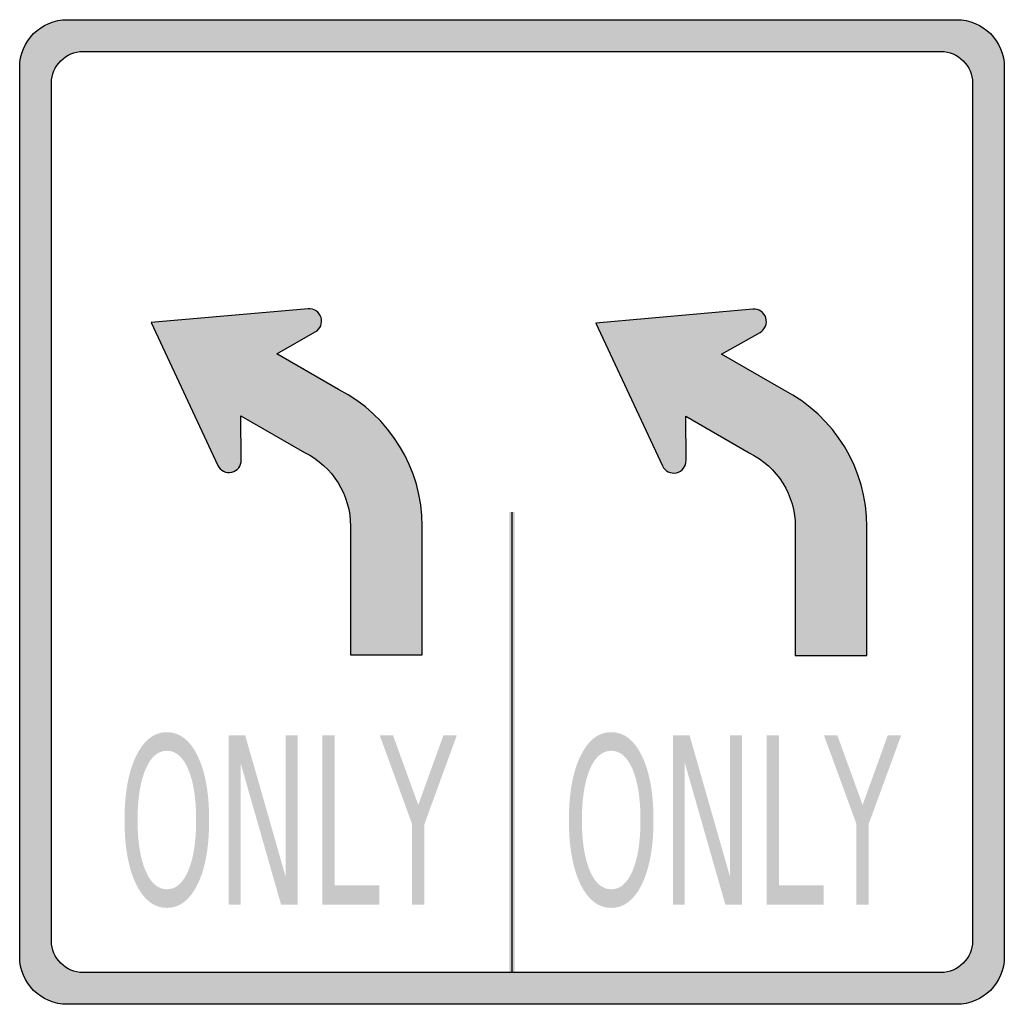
# Model space of a CAD drawing. Header units: inches. Extents: x -0.5 to 0.5, y -0.5 to 0.5.
import ezdxf

# ---------------------------------------------------------------- set-up
doc = ezdxf.new("R2010")
doc.units = ezdxf.units.IN
doc.header["$MEASUREMENT"] = 0

msp = doc.modelspace()

# ---------------------------------------------------------------- hatches: boundary and pattern name
h = msp.add_hatch(color=7)
edge = h.paths.add_edge_path()
edge.add_line((0.4516, -0.5), (-0.4516, -0.5))
edge.add_spline(control_points=[(-0.4516, -0.5), (-0.4783, -0.5), (-0.5, -0.4783), (-0.5, -0.4516)], knot_values=[0, 0, 0, 0, 1, 1, 1, 1], degree=3, periodic=0)
edge.add_line((-0.5, -0.4516), (-0.5, 0.4516))
edge.add_spline(control_points=[(-0.5, 0.4516), (-0.5, 0.4783), (-0.4783, 0.5), (-0.4516, 0.5)], knot_values=[0, 0, 0, 0, 1, 1, 1, 1], degree=3, periodic=0)
edge.add_line((-0.4516, 0.5), (0.4516, 0.5))
edge.add_spline(control_points=[(0.4516, 0.5), (0.4783, 0.5), (0.5, 0.4783), (0.5, 0.4516)], knot_values=[0, 0, 0, 0, 1, 1, 1, 1], degree=3, periodic=0)
edge.add_line((0.5, 0.4516), (0.5, -0.4516))
edge.add_spline(control_points=[(0.5, -0.4516), (0.5, -0.4783), (0.4783, -0.5), (0.4516, -0.5)], knot_values=[0, 0, 0, 0, 1, 1, 1, 1], degree=3, periodic=0)
edge = h.paths.add_edge_path(flags=0)
edge.add_line((0.4355, -0.4677), (-0.4355, -0.4677))
edge.add_spline(control_points=[(-0.4355, -0.4677), (-0.4533, -0.4677), (-0.4677, -0.4533), (-0.4677, -0.4355)], knot_values=[0, 0, 0, 0, 1, 1, 1, 1], degree=3, periodic=0)
edge.add_line((-0.4677, -0.4355), (-0.4677, 0.4355))
edge.add_spline(control_points=[(-0.4677, 0.4355), (-0.4677, 0.4533), (-0.4533, 0.4677), (-0.4355, 0.4677)], knot_values=[0, 0, 0, 0, 1, 1, 1, 1], degree=3, periodic=0)
edge.add_line((-0.4355, 0.4677), (0.4355, 0.4677))
edge.add_spline(control_points=[(0.4355, 0.4677), (0.4533, 0.4677), (0.4677, 0.4533), (0.4677, 0.4355)], knot_values=[0, 0, 0, 0, 1, 1, 1, 1], degree=3, periodic=0)
edge.add_line((0.4677, 0.4355), (0.4677, -0.4355))
edge.add_spline(control_points=[(0.4677, -0.4355), (0.4677, -0.4533), (0.4533, -0.4677), (0.4355, -0.4677)], knot_values=[0, 0, 0, 0, 1, 1, 1, 1], degree=3, periodic=0)
h = msp.add_hatch(color=7)
edge = h.paths.add_edge_path()
edge.add_line((-0.3664, 0.1924), (-0.2989, 0.0473))
edge.add_spline(control_points=[(-0.2989, 0.0473), (-0.2964, 0.042), (-0.2905, 0.0391), (-0.2847, 0.0404), (-0.2789, 0.0417), (-0.2748, 0.0468), (-0.2749, 0.0528)], knot_values=[0, 0, 0, 0, 1, 1, 1, 2, 2, 2, 2], degree=3, periodic=0)
edge.add_line((-0.2749, 0.0528), (-0.2753, 0.0978))
edge.add_line((-0.2753, 0.0978), (-0.2107, 0.0605))
edge.add_spline(control_points=[(-0.2107, 0.0605), (-0.1821, 0.0464), (-0.164, 0.0173), (-0.164, -0.0145)], knot_values=[0, 0, 0, 0, 1, 1, 1, 1], degree=3, periodic=0)
edge.add_line((-0.164, -0.0145), (-0.164, -0.1452))
edge.add_line((-0.164, -0.1452), (-0.0912, -0.1452))
edge.add_line((-0.0912, -0.1452), (-0.0912, -0.0145))
edge.add_spline(control_points=[(-0.0912, -0.0145), (-0.0912, 0.0441), (-0.124, 0.0977), (-0.1761, 0.1245)], knot_values=[0, 0, 0, 0, 1, 1, 1, 1], degree=3, periodic=0)
edge.add_line((-0.1761, 0.1245), (-0.239, 0.1608))
edge.add_line((-0.239, 0.1608), (-0.1998, 0.1829))
edge.add_spline(control_points=[(-0.1998, 0.1829), (-0.1946, 0.1858), (-0.1922, 0.1919), (-0.1939, 0.1976), (-0.1957, 0.2032), (-0.2012, 0.2069), (-0.207, 0.2064)], knot_values=[0, 0, 0, 0, 1, 1, 1, 2, 2, 2, 2], degree=3, periodic=0)
edge.add_line((-0.207, 0.2064), (-0.3664, 0.1924))
h = msp.add_hatch(color=7)
edge = h.paths.add_edge_path()
edge.add_line((0.0853, 0.1919), (0.1528, 0.0469))
edge.add_spline(control_points=[(0.1528, 0.0469), (0.1553, 0.0415), (0.1612, 0.0386), (0.167, 0.0399), (0.1728, 0.0412), (0.1769, 0.0464), (0.1768, 0.0523)], knot_values=[0, 0, 0, 0, 1, 1, 1, 2, 2, 2, 2], degree=3, periodic=0)
edge.add_line((0.1768, 0.0523), (0.1764, 0.0973))
edge.add_line((0.1764, 0.0973), (0.241, 0.06))
edge.add_spline(control_points=[(0.241, 0.06), (0.2696, 0.046), (0.2877, 0.0169), (0.2877, -0.015)], knot_values=[0, 0, 0, 0, 1, 1, 1, 1], degree=3, periodic=0)
edge.add_line((0.2877, -0.015), (0.2877, -0.1456))
edge.add_line((0.2877, -0.1456), (0.3605, -0.1456))
edge.add_line((0.3605, -0.1456), (0.3605, -0.015))
edge.add_spline(control_points=[(0.3605, -0.015), (0.3605, 0.0436), (0.3277, 0.0973), (0.2756, 0.124)], knot_values=[0, 0, 0, 0, 1, 1, 1, 1], degree=3, periodic=0)
edge.add_line((0.2756, 0.124), (0.2127, 0.1603))
edge.add_line((0.2127, 0.1603), (0.2519, 0.1824))
edge.add_spline(control_points=[(0.2519, 0.1824), (0.2571, 0.1854), (0.2595, 0.1915), (0.2578, 0.1971), (0.256, 0.2028), (0.2506, 0.2064), (0.2447, 0.2059)], knot_values=[0, 0, 0, 0, 1, 1, 1, 2, 2, 2, 2], degree=3, periodic=0)
edge.add_line((0.2447, 0.2059), (0.0853, 0.1919))
for points in [[(0.0026, -0.4677), (0.0026, 0), (-0.0026, 0), (-0.0026, -0.4677), (0.0026, -0.4677)], [(-0.2879, -0.2267), (-0.271, -0.2267), (-0.2298, -0.3707), (-0.2298, -0.2267), (-0.2176, -0.2267), (-0.2176, -0.3988), (-0.2345, -0.3988), (-0.2757, -0.2548), (-0.2757, -0.3988), (-0.2879, -0.3988), (-0.2879, -0.2267)], [(-0.1926, -0.2267), (-0.1801, -0.2267), (-0.1801, -0.3792), (-0.1348, -0.3792), (-0.1348, -0.3988), (-0.1926, -0.3988), (-0.1926, -0.2267)], [(-0.1344, -0.2267), (-0.1209, -0.2267), (-0.0952, -0.2975), (-0.0696, -0.2267), (-0.056, -0.2267), (-0.0889, -0.3168), (-0.0889, -0.3988), (-0.1015, -0.3988), (-0.1015, -0.3168), (-0.1344, -0.2267)], [(0.1634, -0.2267), (0.1803, -0.2267), (0.2215, -0.3707), (0.2215, -0.2267), (0.2337, -0.2267), (0.2337, -0.3988), (0.2167, -0.3988), (0.1755, -0.2548), (0.1755, -0.3988), (0.1634, -0.3988), (0.1634, -0.2267)], [(0.2586, -0.2267), (0.2712, -0.2267), (0.2712, -0.3792), (0.3164, -0.3792), (0.3164, -0.3988), (0.2586, -0.3988), (0.2586, -0.2267)], [(0.3168, -0.2267), (0.3304, -0.2267), (0.3561, -0.2975), (0.3817, -0.2267), (0.3953, -0.2267), (0.3623, -0.3168), (0.3623, -0.3988), (0.3498, -0.3988), (0.3498, -0.3168), (0.3168, -0.2267)]]:
    msp.add_hatch(color=7).paths.add_polyline_path(points)
h = msp.add_hatch(color=7)
edge = h.paths.add_edge_path()
edge.add_spline(control_points=[(-0.3505, -0.2236), (-0.3374, -0.2236), (-0.327, -0.2317), (-0.3192, -0.2479), (-0.3114, -0.264), (-0.3076, -0.2857), (-0.3076, -0.3129), (-0.3076, -0.34), (-0.3114, -0.3617), (-0.3192, -0.3779), (-0.327, -0.394), (-0.3374, -0.4021), (-0.3505, -0.4021), (-0.3635, -0.4021), (-0.374, -0.394), (-0.3818, -0.3779), (-0.3896, -0.3618), (-0.3935, -0.3401), (-0.3935, -0.3129), (-0.3935, -0.2857), (-0.3896, -0.264), (-0.3818, -0.2479), (-0.374, -0.2317), (-0.3635, -0.2236), (-0.3505, -0.2236)], knot_values=[0, 0, 0, 0, 1, 1, 1, 2, 2, 2, 3, 3, 3, 4, 4, 4, 5, 5, 5, 6, 6, 6, 7, 7, 7, 8, 8, 8, 8], degree=3, periodic=0)
edge = h.paths.add_edge_path(flags=0)
edge.add_spline(control_points=[(-0.3505, -0.2425), (-0.3596, -0.2425), (-0.3669, -0.2488), (-0.3722, -0.2614), (-0.3776, -0.274), (-0.3803, -0.2912), (-0.3803, -0.3129), (-0.3803, -0.3346), (-0.3776, -0.3517), (-0.3722, -0.3643), (-0.3669, -0.3769), (-0.3596, -0.3832), (-0.3505, -0.3832), (-0.3414, -0.3832), (-0.3341, -0.3769), (-0.3288, -0.3643), (-0.3234, -0.3517), (-0.3208, -0.3346), (-0.3208, -0.3129), (-0.3208, -0.2912), (-0.3234, -0.274), (-0.3288, -0.2614), (-0.3341, -0.2488), (-0.3414, -0.2425), (-0.3505, -0.2425)], knot_values=[0, 0, 0, 0, 1, 1, 1, 2, 2, 2, 3, 3, 3, 4, 4, 4, 5, 5, 5, 6, 6, 6, 7, 7, 7, 8, 8, 8, 8], degree=3, periodic=0)
h = msp.add_hatch(color=7)
edge = h.paths.add_edge_path()
edge.add_spline(control_points=[(0.1008, -0.2236), (0.1138, -0.2236), (0.1242, -0.2317), (0.132, -0.2479), (0.1398, -0.264), (0.1437, -0.2857), (0.1437, -0.3129), (0.1437, -0.34), (0.1398, -0.3617), (0.132, -0.3779), (0.1242, -0.394), (0.1138, -0.4021), (0.1008, -0.4021), (0.0877, -0.4021), (0.0773, -0.394), (0.0695, -0.3779), (0.0617, -0.3618), (0.0578, -0.3401), (0.0578, -0.3129), (0.0578, -0.2857), (0.0617, -0.264), (0.0695, -0.2479), (0.0773, -0.2317), (0.0877, -0.2236), (0.1008, -0.2236)], knot_values=[0, 0, 0, 0, 1, 1, 1, 2, 2, 2, 3, 3, 3, 4, 4, 4, 5, 5, 5, 6, 6, 6, 7, 7, 7, 8, 8, 8, 8], degree=3, periodic=0)
edge = h.paths.add_edge_path(flags=0)
edge.add_spline(control_points=[(0.1008, -0.2425), (0.0917, -0.2425), (0.0844, -0.2488), (0.079, -0.2614), (0.0737, -0.274), (0.071, -0.2912), (0.071, -0.3129), (0.071, -0.3346), (0.0737, -0.3517), (0.079, -0.3643), (0.0844, -0.3769), (0.0917, -0.3832), (0.1008, -0.3832), (0.1099, -0.3832), (0.1172, -0.3769), (0.1225, -0.3643), (0.1278, -0.3517), (0.1305, -0.3346), (0.1305, -0.3129), (0.1305, -0.2912), (0.1278, -0.274), (0.1225, -0.2614), (0.1172, -0.2488), (0.1099, -0.2425), (0.1008, -0.2425)], knot_values=[0, 0, 0, 0, 1, 1, 1, 2, 2, 2, 3, 3, 3, 4, 4, 4, 5, 5, 5, 6, 6, 6, 7, 7, 7, 8, 8, 8, 8], degree=3, periodic=0)

# ---------------------------------------------------------------- linework, layer by layer
at = {"color": 7}
msp.add_line((0, -0.4677), (0, 0), dxfattribs=at)
for points in [[(-0.4516, 0.5), (0.4516, 0.5)], [(-0.4355, 0.4677), (0.4355, 0.4677)], [(-0.5, -0.4516), (-0.5, 0.4516)], [(0.5, 0.4516), (0.5, -0.4516)], [(-0.4677, -0.4355), (-0.4677, 0.4355)], [(0.4677, 0.4355), (0.4677, -0.4355)], [(-0.207, 0.2064), (-0.3664, 0.1924)], [(0.2447, 0.2059), (0.0853, 0.1919)], [(-0.3664, 0.1924), (-0.2989, 0.0473)], [(0.0853, 0.1919), (0.1528, 0.0469)], [(-0.1761, 0.1245), (-0.239, 0.1608), (-0.1998, 0.1829)], [(0.2756, 0.124), (0.2127, 0.1603), (0.2519, 0.1824)], [(-0.2749, 0.0528), (-0.2753, 0.0978), (-0.2107, 0.0605)], [(0.1768, 0.0523), (0.1764, 0.0973), (0.241, 0.06)], [(-0.164, -0.0145), (-0.164, -0.1452), (-0.0912, -0.1452), (-0.0912, -0.0145)], [(0.2877, -0.015), (0.2877, -0.1456), (0.3605, -0.1456), (0.3605, -0.015)], [(0.4355, -0.4677), (-0.4355, -0.4677)], [(0.4516, -0.5), (-0.4516, -0.5)]]:
    msp.add_lwpolyline(points, dxfattribs=at)
for points in [[(-0.5, 0.4516), (-0.5, 0.4783), (-0.4783, 0.5), (-0.4516, 0.5)], [(0.4516, 0.5), (0.4783, 0.5), (0.5, 0.4783), (0.5, 0.4516)], [(-0.4677, 0.4355), (-0.4677, 0.4533), (-0.4533, 0.4677), (-0.4355, 0.4677)], [(0.4355, 0.4677), (0.4533, 0.4677), (0.4677, 0.4533), (0.4677, 0.4355)], [(-0.0912, -0.0145), (-0.0912, 0.0441), (-0.124, 0.0977), (-0.1761, 0.1245)], [(0.3605, -0.015), (0.3605, 0.0436), (0.3277, 0.0973), (0.2756, 0.124)], [(-0.2107, 0.0605), (-0.1821, 0.0464), (-0.164, 0.0173), (-0.164, -0.0145)], [(0.241, 0.06), (0.2696, 0.046), (0.2877, 0.0169), (0.2877, -0.015)], [(-0.4355, -0.4677), (-0.4533, -0.4677), (-0.4677, -0.4533), (-0.4677, -0.4355)], [(0.4677, -0.4355), (0.4677, -0.4533), (0.4533, -0.4677), (0.4355, -0.4677)], [(-0.4516, -0.5), (-0.4783, -0.5), (-0.5, -0.4783), (-0.5, -0.4516)], [(0.5, -0.4516), (0.5, -0.4783), (0.4783, -0.5), (0.4516, -0.5)]]:
    msp.add_open_spline(points, degree=3, dxfattribs=at)
for points in [[(-0.1998, 0.1829), (-0.1946, 0.1858), (-0.1922, 0.1919), (-0.1939, 0.1976), (-0.1957, 0.2032), (-0.2012, 0.2069), (-0.207, 0.2064)], [(0.2519, 0.1824), (0.2571, 0.1854), (0.2595, 0.1915), (0.2578, 0.1971), (0.256, 0.2028), (0.2506, 0.2064), (0.2447, 0.2059)], [(-0.2989, 0.0473), (-0.2964, 0.042), (-0.2905, 0.0391), (-0.2847, 0.0404), (-0.2789, 0.0417), (-0.2748, 0.0468), (-0.2749, 0.0528)], [(0.1528, 0.0469), (0.1553, 0.0415), (0.1612, 0.0386), (0.167, 0.0399), (0.1728, 0.0412), (0.1769, 0.0464), (0.1768, 0.0523)]]:
    msp.add_open_spline(points, degree=3, knots=[0, 0, 0, 0, 1, 1, 1, 2, 2, 2, 2], dxfattribs=at)

doc.saveas('drawing.dxf')
